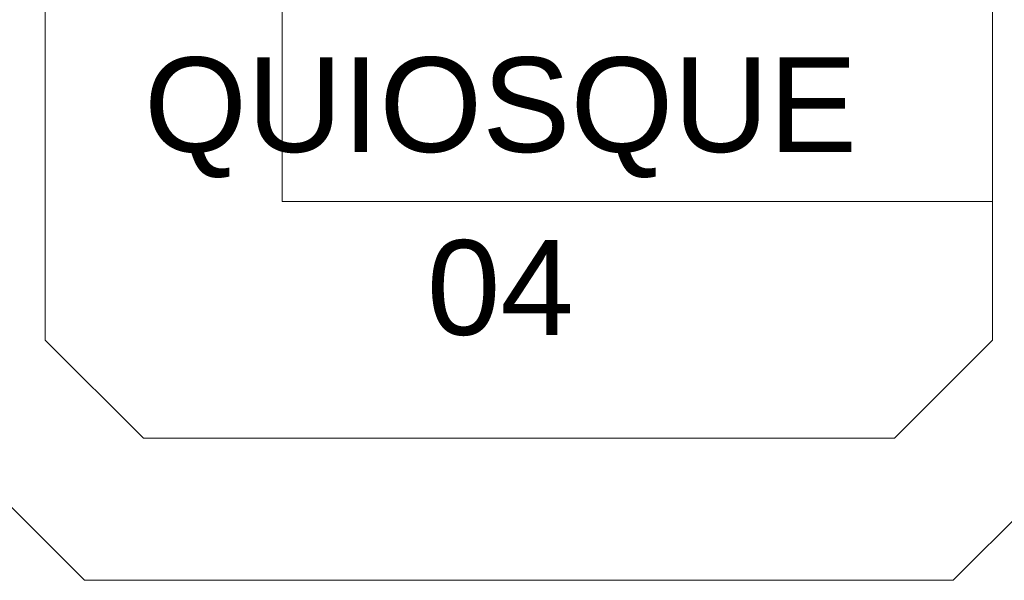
# Model space of a CAD drawing. Header units: feet. Extents: x 8 to 127, y 6 to 90.
# Tile 212 of 256: x 36.588 to 37.628, y 58.252 to 58.844. Entities that reach past the tile are written whole.
import ezdxf

# ---------------------------------------------------------------- set-up
doc = ezdxf.new("R2010")
doc.units = ezdxf.units.FT
doc.header["$MEASUREMENT"] = 0
doc.layers.add('MOBILIARIO', color=250, linetype='Continuous')
doc.layers.add('texto', color=7, linetype='Continuous')
doc.styles.add('Arial', font='arial.ttf')

msp = doc.modelspace()

# ---------------------------------------------------------------- linework, layer by layer
at = {"layer": 'MOBILIARIO', "lineweight": 5}
for p, q in [((36.8653, 59.402), (36.8653, 58.652)), ((36.6153, 58.5056), (36.6153, 59.2985)), ((37.6153, 58.8935), (37.6153, 58.5056)), ((36.8653, 58.652), (37.6153, 58.652)), ((36.7188, 58.402), (36.6153, 58.5056)), ((37.6153, 58.5056), (37.5117, 58.402)), ((36.4653, 58.4434), (36.6567, 58.252)), ((37.5738, 58.252), (37.7653, 58.4434)), ((37.5117, 58.402), (36.7188, 58.402)), ((36.6567, 58.252), (37.5738, 58.252))]:
    msp.add_line(p, q, dxfattribs=at)

# ---------------------------------------------------------------- texts
at = {"layer": 'texto', "lineweight": 5, "char_height": 0.1, "attachment_point": 7, "line_spacing_factor": 0.9, "style": 'Arial'}
for s, insert, width in [('QUIOSQUE', (36.7196, 58.6767), 1.50625), ('04', (37.0181, 58.5097), 0.310671)]:
    msp.add_mtext(s, dxfattribs=dict(at, insert=insert, width=width))

doc.saveas('drawing.dxf')
